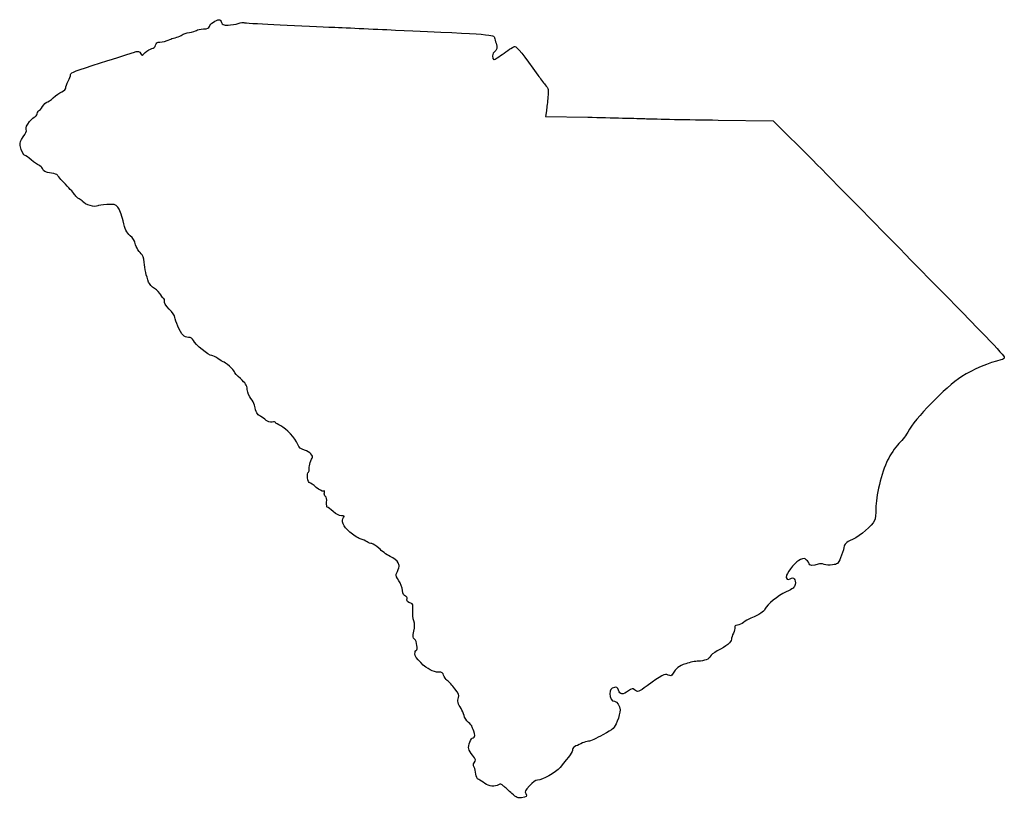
# Model space of a CAD drawing. Extents: x -335 to -106, y -76 to 105.
import ezdxf

# ---------------------------------------------------------------- set-up
doc = ezdxf.new("R2010")
doc.units = 0
doc.layers.add('Layer_1', color=7, linetype='CONTINUOUS')

msp = doc.modelspace()

# ---------------------------------------------------------------- linework, layer by layer
at = {"layer": 'Layer_1', "color": 7}
for points in [[(-212.440286, 83.996114), (-212.61801, 82.700637), (-202.778606, 82.497852)], [(-172.47809, 81.842462), (-159.636979, 81.675073), (-150.464658, 72.476663)]]:
    msp.add_lwpolyline(points, dxfattribs=at)
msp.add_lwpolyline([(-220.455868, -74.881936), (-220.455868, -74.881936), (-220.455868, -74.881936), (-220.455868, -74.881936)], close=True, dxfattribs=at)
for points in [[(-292.283303, 103.044787), (-291.286833, 103.066208), (-291.008054, 103.18462), (-290.891158, 103.636031)], [(-290.891158, 103.636031), (-290.741241, 104.214917), (-289.301428, 105.188254), (-288.595026, 105.188254)], [(-288.595026, 105.188254), (-288.377743, 105.188254), (-288.128287, 104.902504), (-288.040657, 104.553254)], [(-288.040657, 104.553254), (-287.902509, 104.002497), (-287.705236, 103.921471), (-286.553628, 103.942511)], [(-286.553628, 103.942511), (-285.82335, 103.95586), (-284.75209, 104.123632), (-284.173055, 104.315354)], [(-284.173055, 104.315354), (-283.593992, 104.507076), (-283.01981, 104.601883), (-282.8971, 104.526036)], [(-282.8971, 104.526036), (-282.774362, 104.450189), (-279.628642, 104.248739), (-275.906583, 104.078372)], [(-275.906583, 104.078372), (-272.184523, 103.908006), (-266.408702, 103.64204), (-263.071424, 103.487334)], [(-263.071424, 103.487334), (-259.734146, 103.332631), (-252.749146, 103.015902), (-247.549202, 102.783492)], [(-299.901412, 100.676333), (-299.590968, 100.805405), (-298.955968, 100.994285), (-298.490301, 101.096065)], [(-298.490301, 101.096065), (-298.024635, 101.197846), (-297.453135, 101.444836), (-297.220301, 101.644934)], [(-297.220301, 101.644934), (-296.987468, 101.845032), (-296.23179, 102.094706), (-295.540966, 102.199769)], [(-295.540966, 102.199769), (-294.850171, 102.304829), (-294.114954, 102.531908), (-293.907125, 102.704388)], [(-293.907125, 102.704388), (-293.699297, 102.876868), (-292.968567, 103.030047), (-292.283303, 103.044787)], [(-247.549202, 102.783492), (-224.989757, 101.775208), (-224.574868, 101.741883), (-224.521542, 100.933861)], [(-224.521542, 100.933861), (-224.506951, 100.71261), (-224.344958, 100.165565), (-224.161579, 99.7182)], [(-304.27961, 98.457626), (-303.822552, 98.523178), (-303.537366, 98.791594), (-303.425437, 99.261587)], [(-303.425437, 99.261587), (-303.295022, 99.809205), (-303.071304, 99.97194), (-302.426088, 99.988569)], [(-302.426088, 99.988569), (-301.641651, 100.008776), (-301.251112, 100.115177), (-299.901412, 100.676333)], [(-224.161579, 99.7182), (-223.783948, 98.796959), (-223.948681, 97.978433), (-224.558835, 97.744295)], [(-222.302606, 97.427143), (-221.148202, 98.280865), (-220.006172, 98.979365), (-219.764762, 98.979365)], [(-219.764762, 98.979365), (-219.384522, 98.979365), (-217.756881, 96.933132), (-214.414653, 92.253335)], [(-316.199746, 95.145669), (-312.357996, 96.346754), (-308.923041, 97.446686), (-308.566481, 97.589965)], [(-308.566481, 97.589965), (-307.570096, 97.990365), (-307.099716, 97.904045), (-306.868237, 97.278313)], [(-306.868237, 97.278313), (-306.66532, 96.729774), (-306.621688, 96.740276), (-305.811174, 97.532685)], [(-305.811174, 97.532685), (-305.346213, 97.98728), (-304.656998, 98.403504), (-304.27961, 98.457626)], [(-224.558835, 97.744295), (-225.022418, 97.566402), (-225.137909, 95.87492), (-224.686472, 95.87492)], [(-224.686472, 95.87492), (-224.529752, 95.87492), (-223.457011, 96.57342), (-222.302606, 97.427143)], [(-323.184746, 92.441825), (-323.184746, 92.87426), (-322.007851, 93.329832), (-316.199746, 95.145669)], [(-323.74919, 90.868634), (-323.438746, 91.447856), (-323.184746, 92.155793), (-323.184746, 92.441825)], [(-214.414653, 92.253335), (-213.934376, 91.580853), (-213.174422, 90.59137), (-212.725866, 90.054485)], [(-324.313635, 89.321221), (-324.313635, 89.593077), (-324.059635, 90.289412), (-323.74919, 90.868634)], [(-212.725866, 90.054485), (-211.952213, 89.128488), (-211.91936, 88.981044), (-212.086436, 87.184959)], [(-327.222132, 87.01021), (-326.631413, 87.567396), (-325.735329, 88.204098), (-325.230857, 88.425109)], [(-325.230857, 88.425109), (-324.698162, 88.65849), (-324.313635, 89.034147), (-324.313635, 89.321221)], [(-212.086436, 87.184959), (-212.183305, 86.143605), (-212.342538, 84.708623), (-212.440286, 83.996114)], [(-330.545045, 84.02159), (-330.408111, 84.02159), (-330.033799, 84.46609), (-329.713251, 85.009368)], [(-329.713251, 85.009368), (-329.392732, 85.552643), (-328.942756, 85.997145), (-328.71331, 85.997145)], [(-328.71331, 85.997145), (-328.483891, 85.997145), (-327.812852, 86.453022), (-327.222132, 87.01021)], [(-332.759558, 81.465187), (-332.253336, 82.095099), (-331.683699, 82.610479), (-331.493678, 82.610479)], [(-331.493678, 82.610479), (-331.303658, 82.610479), (-331.068482, 82.927979), (-330.971088, 83.316034)], [(-330.971088, 83.316034), (-330.873693, 83.70409), (-330.681979, 84.02159), (-330.545045, 84.02159)], [(-333.51566, 79.66538), (-333.634757, 80.139928), (-333.426872, 80.634816), (-332.759558, 81.465187)], [(-202.778606, 82.497852), (-197.366932, 82.386318), (-191.224702, 82.230893), (-189.129202, 82.152457)], [(-189.129202, 82.152457), (-187.033702, 82.074025), (-179.540702, 81.934528), (-172.47809, 81.842462)], [(-334.899, 75.889749), (-335.046489, 76.675975), (-334.928718, 77.026046), (-334.214272, 77.925076)], [(-334.214272, 77.925076), (-333.596573, 78.70233), (-333.398058, 79.196843), (-333.51566, 79.66538)], [(-333.793338, 73.579147), (-334.167057, 73.579416), (-334.658095, 74.60559), (-334.899, 75.889749)], [(-332.356968, 72.564051), (-332.977857, 73.122233), (-333.62423, 73.579026), (-333.793338, 73.579147)], [(-330.585854, 71.298507), (-330.939084, 71.436372), (-331.736079, 72.005866), (-332.356968, 72.564051)], [(-329.75979, 70.549715), (-329.860882, 70.823682), (-330.232625, 71.160639), (-330.585854, 71.298507)], [(-150.464658, 72.476663), (-145.419882, 67.417539), (-135.704382, 57.564747), (-128.874658, 50.581578)], [(-327.643264, 69.479294), (-329.186766, 69.691582), (-329.501867, 69.850955), (-329.75979, 70.549715)], [(-326.28919, 69.066736), (-326.28919, 69.191218), (-326.898536, 69.37687), (-327.643264, 69.479294)], [(-324.38419, 66.88769), (-325.43194, 67.961681), (-326.28919, 68.94225), (-326.28919, 69.066736)], [(-322.169282, 64.388835), (-322.339744, 64.689215), (-323.33644, 65.813696), (-324.38419, 66.88769)], [(-321.213932, 63.515445), (-321.568911, 63.695435), (-321.99882, 64.08846), (-322.169282, 64.388835)], [(-320.394951, 62.919823), (-320.490398, 63.067425), (-320.858952, 63.335454), (-321.213932, 63.515445)], [(-316.888142, 61.907842), (-317.383668, 61.412299), (-319.887318, 62.134785), (-320.394951, 62.919823)], [(-314.773056, 62.187462), (-315.836356, 62.133665), (-316.788123, 62.007836), (-316.888142, 61.907842)], [(-312.200685, 61.550241), (-312.792674, 62.231082), (-312.982328, 62.278061), (-314.773056, 62.187462)], [(-310.978296, 58.377843), (-311.328816, 59.84252), (-311.816637, 61.108543), (-312.200685, 61.550241)], [(-309.310984, 54.914745), (-310.244349, 55.797942), (-310.476053, 56.279171), (-310.978296, 58.377843)], [(-308.226968, 53.419066), (-308.226968, 53.677539), (-308.714789, 54.350597), (-309.310984, 54.914745)], [(-306.77327, 50.73627), (-307.414394, 51.261807), (-308.226968, 52.76144), (-308.226968, 53.419066)], [(-306.08826, 48.743812), (-306.188562, 49.795922), (-306.409259, 50.437874), (-306.77327, 50.73627)], [(-128.874658, 50.581578), (-122.044934, 43.598404), (-114.107479, 35.4936), (-111.235868, 32.570895)], [(-305.04542, 44.133227), (-305.581135, 45.592649), (-305.938513, 47.172672), (-306.08826, 48.743812)], [(-303.67509, 42.653095), (-304.267136, 43.026848), (-304.883792, 43.692906), (-305.04542, 44.133227)], [(-302.160009, 41.125345), (-302.401224, 41.591861), (-303.083016, 42.279346), (-303.67509, 42.653095)], [(-301.472826, 40.277145), (-301.609534, 40.277145), (-301.918765, 40.658837), (-302.160009, 41.125345)], [(-300.215498, 37.835776), (-301.145674, 38.779282), (-301.475535, 39.3163), (-301.370831, 39.71672)], [(-301.370831, 39.71672), (-301.290228, 40.024954), (-301.336117, 40.277145), (-301.472826, 40.277145)], [(-298.913635, 35.90902), (-298.913635, 36.250732), (-299.481692, 37.091458), (-300.215498, 37.835776)], [(-297.006659, 31.739923), (-297.661189, 32.477528), (-298.913635, 35.215673), (-298.913635, 35.90902)], [(-111.235868, 32.570895), (-108.364257, 29.648196), (-105.974763, 27.015941), (-105.92588, 26.721439)], [(-295.759406, 31.246034), (-296.204358, 31.246034), (-296.765613, 31.468284), (-297.006659, 31.739923)], [(-294.625607, 30.533096), (-294.863012, 31.054171), (-295.168151, 31.246034), (-295.759406, 31.246034)], [(-290.333684, 27.012701), (-291.036163, 27.012701), (-294.206394, 29.613065), (-294.625607, 30.533096)], [(-288.869656, 26.307145), (-289.378446, 26.695201), (-290.037238, 27.012701), (-290.333684, 27.012701)], [(-287.694398, 25.60159), (-287.832038, 25.60159), (-288.360894, 25.91909), (-288.869656, 26.307145)], [(-285.084746, 23.257562), (-285.084746, 23.615617), (-287.295759, 25.60159), (-287.694398, 25.60159)], [(-106.631435, 26.015943), (-109.299073, 25.444965), (-113.297233, 23.749013), (-115.751424, 22.147399)], [(-105.92588, 26.721439), (-105.860943, 26.330214), (-106.050994, 26.14018), (-106.631435, 26.015943)], [(-283.65498, 21.656775), (-284.441364, 22.358741), (-285.084746, 23.079093), (-285.084746, 23.257562)], [(-282.060757, 19.110479), (-282.200265, 20.187721), (-282.442243, 20.574193), (-283.65498, 21.656775)], [(-115.751424, 22.147399), (-119.735879, 19.547124), (-126.68839, 12.395992), (-128.307411, 9.232704)], [(-281.232661, 17.042617), (-281.60934, 17.49549), (-281.967401, 18.389613), (-282.060757, 19.110479)], [(-280.403323, 15.490395), (-280.494466, 15.905292), (-280.867668, 16.603792), (-281.232661, 17.042617)], [(-279.018052, 12.901593), (-279.778423, 13.303788), (-280.023649, 13.76206), (-280.403323, 15.490395)], [(-277.67219, 11.95643), (-277.972229, 12.243422), (-278.577867, 12.668759), (-279.018052, 12.901593)], [(-276.307937, 11.554772), (-276.847562, 11.47558), (-277.312639, 11.612514), (-277.67219, 11.95643)], [(-275.489202, 11.44304), (-275.489202, 11.570576), (-275.857631, 11.620868), (-276.307937, 11.554772)], [(-274.289757, 10.646468), (-274.949452, 10.957053), (-275.489202, 11.315504), (-275.489202, 11.44304)], [(-270.328794, 6.371112), (-270.949316, 7.85625), (-272.950026, 10.015758), (-274.289757, 10.646468)], [(-128.307411, 9.232704), (-128.585471, 8.689426), (-129.525375, 7.476689), (-130.396087, 6.537764)], [(-268.734128, 5.005382), (-269.654364, 5.309109), (-270.013602, 5.61676), (-270.328794, 6.371112)], [(-266.961465, 3.189479), (-266.625776, 3.710631), (-267.488357, 4.59424), (-268.734128, 5.005382)], [(-130.396087, 6.537764), (-131.292775, 5.570814), (-132.428652, 3.913012), (-133.015773, 2.714358)], [(-267.66524, 0.562894), (-267.816, 0.955775), (-267.399849, 2.5089), (-266.961465, 3.189479)], [(-133.015773, 2.714358), (-134.45378, -0.221458), (-135.818132, -5.855686), (-135.748082, -8.568971)], [(-267.858785, -0.074195), (-267.664054, 0.046145), (-267.576958, 0.332854), (-267.66524, 0.562894)], [(-267.539114, -2.62063), (-267.990012, -2.62063), (-268.277219, -0.332795), (-267.858785, -0.074195)], [(-266.01486, -3.639819), (-266.698939, -3.079269), (-267.384855, -2.62063), (-267.539114, -2.62063)], [(-264.376527, -4.507596), (-264.59353, -4.590879), (-265.330779, -4.200368), (-266.01486, -3.639819)], [(-264.131614, -4.928417), (-264.024375, -4.51832), (-264.093771, -4.399109), (-264.376527, -4.507596)], [(-263.897468, -5.73783), (-264.113795, -5.604142), (-264.215962, -5.250969), (-264.131614, -4.928417)], [(-263.596357, -7.120042), (-263.543164, -6.383329), (-263.650541, -5.890428), (-263.897468, -5.73783)], [(-263.445783, -8.2653), (-263.57407, -8.265187), (-263.641829, -7.749821), (-263.596357, -7.120042)], [(-262.102936, -9.253078), (-262.713216, -8.709913), (-263.317496, -8.265413), (-263.445783, -8.2653)], [(-135.748082, -8.568971), (-135.715251, -9.840692), (-135.838099, -10.941557), (-136.060626, -11.369688)], [(-260.163378, -10.24063), (-260.712317, -10.24063), (-261.36904, -9.906253), (-262.102936, -9.253078)], [(-258.226554, -14.039369), (-259.728964, -12.688569), (-260.285365, -11.387665), (-259.675159, -10.65242)], [(-259.675159, -10.65242), (-259.388833, -10.307403), (-259.467993, -10.24063), (-260.163378, -10.24063)], [(-136.060626, -11.369688), (-136.715486, -12.629612), (-139.272577, -14.820475), (-141.179999, -15.755873)], [(-255.777896, -15.603642), (-256.345512, -15.44382), (-257.447409, -14.739901), (-258.226554, -14.039369)], [(-254.198033, -16.312979), (-254.499339, -16.082686), (-255.210276, -15.763464), (-255.777896, -15.603642)], [(-141.179999, -15.755873), (-142.848432, -16.574035), (-143.059664, -16.772042), (-143.202372, -17.651446)], [(-253.069144, -16.73651), (-253.388726, -16.733688), (-253.896726, -16.543301), (-254.198033, -16.312979)], [(-251.423636, -17.821626), (-252.009083, -17.227436), (-252.749561, -16.739107), (-253.069144, -16.73651)], [(-248.835023, -19.699448), (-249.673313, -19.260875), (-250.838188, -18.415845), (-251.423636, -17.821626)], [(-143.202372, -17.651446), (-143.290016, -18.191535), (-143.639546, -19.27922), (-143.979104, -20.068567)], [(-246.950684, -21.169854), (-247.148779, -20.799692), (-247.996733, -20.138022), (-248.835023, -19.699448)], [(-153.31026, -20.410282), (-154.223359, -20.788488), (-156.211617, -23.058401), (-156.542232, -24.100083)], [(-151.868666, -20.54826), (-152.35691, -20.106413), (-152.535407, -20.089338), (-153.31026, -20.410282)], [(-151.311424, -21.432152), (-151.311424, -21.223392), (-151.562184, -20.825628), (-151.868666, -20.54826)], [(-143.979104, -20.068567), (-144.562144, -21.423854), (-144.666724, -21.514222), (-145.859178, -21.693038)], [(-247.383004, -23.804286), (-246.624244, -22.00289), (-246.596227, -21.832145), (-246.950684, -21.169854)], [(-149.212012, -21.536094), (-150.250215, -21.93081), (-151.311424, -21.878289), (-151.311424, -21.432152)], [(-147.804418, -21.5714), (-148.2665, -21.360862), (-148.721157, -21.349461), (-149.212012, -21.536094)], [(-145.859178, -21.693038), (-146.601956, -21.804431), (-147.402911, -21.754365), (-147.804418, -21.5714)], [(-246.811983, -25.356508), (-247.260268, -24.697604), (-247.492907, -24.0652), (-247.383004, -23.804286)], [(-156.542232, -24.100083), (-156.798148, -24.906392), (-156.273559, -25.403922), (-155.683664, -24.914351)], [(-155.683664, -24.914351), (-154.996786, -24.344318), (-154.299807, -25.156413), (-154.539465, -26.247568)], [(-245.921688, -27.643835), (-245.995286, -26.997348), (-246.395917, -25.968056), (-246.811983, -25.356508)], [(-154.539465, -26.247568), (-154.690267, -26.934159), (-155.047448, -27.228629), (-156.614853, -27.958625)], [(-245.256259, -28.958285), (-245.638436, -28.858322), (-245.825487, -28.488836), (-245.921688, -27.643835)], [(-244.863956, -29.476191), (-244.786263, -29.264891), (-244.959782, -29.035811), (-245.256259, -28.958285)], [(-244.021418, -30.60872), (-244.699099, -30.472604), (-245.054608, -29.994718), (-244.863956, -29.476191)], [(-156.614853, -27.958625), (-158.641011, -28.902264), (-161.005311, -30.818863), (-161.565446, -31.971741)], [(-243.539027, -32.225092), (-243.467402, -30.913125), (-243.528698, -30.707696), (-244.021418, -30.60872)], [(-161.565446, -31.971741), (-161.894407, -32.64882), (-162.726751, -33.181768), (-164.85809, -34.079941)], [(-243.304562, -34.687085), (-243.478645, -34.159612), (-243.584154, -33.05172), (-243.539027, -32.225092)], [(-164.85809, -34.079941), (-165.401368, -34.308879), (-166.163368, -34.753379), (-166.551424, -35.067747)], [(-243.30428, -37.120659), (-243.070713, -36.031564), (-243.070789, -35.395463), (-243.304562, -34.687085)], [(-168.602177, -36.23022), (-168.534094, -36.49057), (-168.679822, -37.093114), (-168.926019, -37.569223)], [(-167.991474, -35.698062), (-168.525862, -35.740847), (-168.69224, -35.885824), (-168.602177, -36.23022)], [(-166.551424, -35.067747), (-166.939479, -35.382086), (-167.587501, -35.665747), (-167.991474, -35.698062)], [(-243.115409, -38.964191), (-243.564664, -38.635967), (-243.585543, -38.432146), (-243.30428, -37.120659)], [(-168.926019, -37.569223), (-169.172213, -38.045304), (-169.373646, -38.688686), (-169.373646, -38.998933)], [(-242.776454, -41.567296), (-242.296549, -41.567296), (-242.585048, -39.351682), (-243.115409, -38.964191)], [(-169.373646, -38.998933), (-169.373646, -39.641638), (-170.540288, -40.595577), (-172.678211, -41.700957)], [(-243.033646, -42.358986), (-243.033646, -41.923545), (-242.917909, -41.567296), (-242.776454, -41.567296)], [(-241.69309, -44.433291), (-242.668919, -43.499615), (-243.033646, -42.935256), (-243.033646, -42.358986)], [(-174.310373, -42.971606), (-174.511025, -43.603812), (-175.653573, -44.054351), (-177.113037, -44.07676)], [(-172.678211, -41.700957), (-173.486775, -42.119012), (-174.22125, -42.690795), (-174.310373, -42.971606)], [(-237.549704, -46.647296), (-238.852191, -46.647296), (-240.045613, -46.009587), (-241.69309, -44.433291)], [(-180.002586, -44.686924), (-181.660055, -45.238499), (-182.252152, -45.702444), (-183.088692, -47.105089)], [(-177.113037, -44.07676), (-177.72198, -44.086073), (-179.022276, -44.360704), (-180.002586, -44.686924)], [(-236.375084, -47.357311), (-236.523372, -46.766507), (-236.720561, -46.647296), (-237.549704, -46.647296)], [(-235.508281, -48.608995), (-235.887012, -48.311081), (-236.277074, -47.747822), (-236.375084, -47.357311)], [(-184.095365, -47.30637), (-184.88128, -46.948286), (-185.67334, -47.354856), (-188.996566, -49.822296)], [(-183.088692, -47.105089), (-183.348469, -47.540671), (-183.510171, -47.572985), (-184.095365, -47.30637)], [(-233.741293, -50.509536), (-234.334406, -49.762155), (-235.12955, -48.906908), (-235.508281, -48.608995)], [(-196.568362, -50.197567), (-197.451723, -50.463759), (-197.628614, -50.704608), (-197.656315, -51.678867)], [(-195.665821, -50.871401), (-195.908783, -50.174453), (-196.076384, -50.049316), (-196.568362, -50.197567)], [(-191.948506, -50.742171), (-192.363979, -50.366167), (-192.514584, -50.396139), (-193.366113, -51.024394)], [(-188.996566, -49.822296), (-190.963163, -51.282458), (-191.252018, -51.372486), (-191.948506, -50.742171)], [(-232.915423, -52.54433), (-232.705515, -51.982453), (-232.844865, -51.63913), (-233.741293, -50.509536)], [(-232.307265, -55.113963), (-233.018338, -54.094915), (-233.20309, -53.314288), (-232.915423, -52.54433)], [(-197.656315, -51.678867), (-197.682589, -52.603342), (-197.195059, -53.42063), (-196.617274, -53.42063)], [(-193.366113, -51.024394), (-194.650075, -51.971672), (-195.297275, -51.928605), (-195.665821, -50.871401)], [(-196.617274, -53.42063), (-196.001536, -53.42063), (-195.324724, -54.445068), (-195.292224, -55.426214)], [(-231.617988, -56.729121), (-231.726311, -56.228854), (-232.036485, -55.502018), (-232.307265, -55.113963)], [(-230.595119, -58.333667), (-231.049376, -57.951453), (-231.509666, -57.229388), (-231.617988, -56.729121)], [(-195.292224, -55.426214), (-195.274782, -55.952981), (-195.580957, -57.145963), (-195.97263, -58.077296)], [(-229.769202, -59.296807), (-229.769202, -59.149317), (-230.140866, -58.715909), (-230.595119, -58.333667)], [(-229.368198, -60.337924), (-229.588751, -59.912813), (-229.769202, -59.444324), (-229.769202, -59.296807)], [(-195.97263, -58.077296), (-196.667718, -59.730102), (-196.748036, -59.805738), (-199.327539, -61.237084)], [(-229.521738, -61.887296), (-229.042409, -61.887296), (-228.965743, -61.113669), (-229.368198, -60.337924)], [(-199.327539, -61.237084), (-200.781065, -62.043647), (-202.268218, -62.710397), (-202.632324, -62.718751)], [(-230.520119, -64.468077), (-230.700196, -63.771609), (-229.971247, -61.887296), (-229.521738, -61.887296)], [(-205.568646, -63.825006), (-206.040225, -64.012147), (-206.344757, -64.346355), (-206.344757, -64.676781)], [(-204.043435, -63.12549), (-204.45544, -63.340825), (-205.141785, -63.655616), (-205.568646, -63.825006)], [(-202.632324, -62.718751), (-202.99643, -62.727218), (-203.63143, -62.910154), (-204.043435, -63.12549)], [(-229.63538, -65.952877), (-230.027449, -65.501857), (-230.42558, -64.833696), (-230.520119, -64.468077)], [(-229.255495, -67.751818), (-228.761061, -67.257392), (-228.844396, -66.862761), (-229.63538, -65.952877)], [(-206.344757, -64.676781), (-206.344757, -65.184865), (-206.92666, -66.006047), (-209.269601, -68.804309)], [(-229.264131, -68.725484), (-229.510026, -68.239723), (-229.507937, -68.004265), (-229.255495, -67.751818)], [(-228.860612, -70.347528), (-228.904165, -69.807806), (-229.08575, -69.077867), (-229.264131, -68.725484)], [(-228.211126, -71.617528), (-228.587839, -71.426859), (-228.808305, -70.995764), (-228.860612, -70.347528)], [(-209.269601, -68.804309), (-210.278063, -70.008749), (-213.392845, -71.765074), (-214.520413, -71.765074)], [(-226.756445, -72.541185), (-227.242855, -72.191935), (-227.897461, -71.776306), (-228.211126, -71.617528)], [(-223.604099, -72.855806), (-224.421638, -73.366375), (-225.798592, -73.228961), (-226.756445, -72.541185)], [(-222.408485, -73.141161), (-222.959377, -72.652324), (-223.190096, -72.597263), (-223.604099, -72.855806)], [(-220.455868, -74.881936), (-221.154368, -74.257661), (-222.033047, -73.474325), (-222.408485, -73.141161)], [(-216.386015, -73.074952), (-217.397646, -74.176832), (-217.537868, -74.46611), (-217.269037, -74.896555)], [(-214.520413, -71.765074), (-214.948296, -71.765074), (-215.60989, -72.229612), (-216.386015, -73.074952)], [(-218.233679, -75.878632), (-219.044283, -75.996404), (-219.374709, -75.84818), (-220.455868, -74.881936)], [(-217.269037, -74.896555), (-216.869696, -75.536014), (-217.035247, -75.704558), (-218.233679, -75.878632)]]:
    msp.add_open_spline(points, degree=3, dxfattribs=at)

doc.saveas('drawing.dxf')
